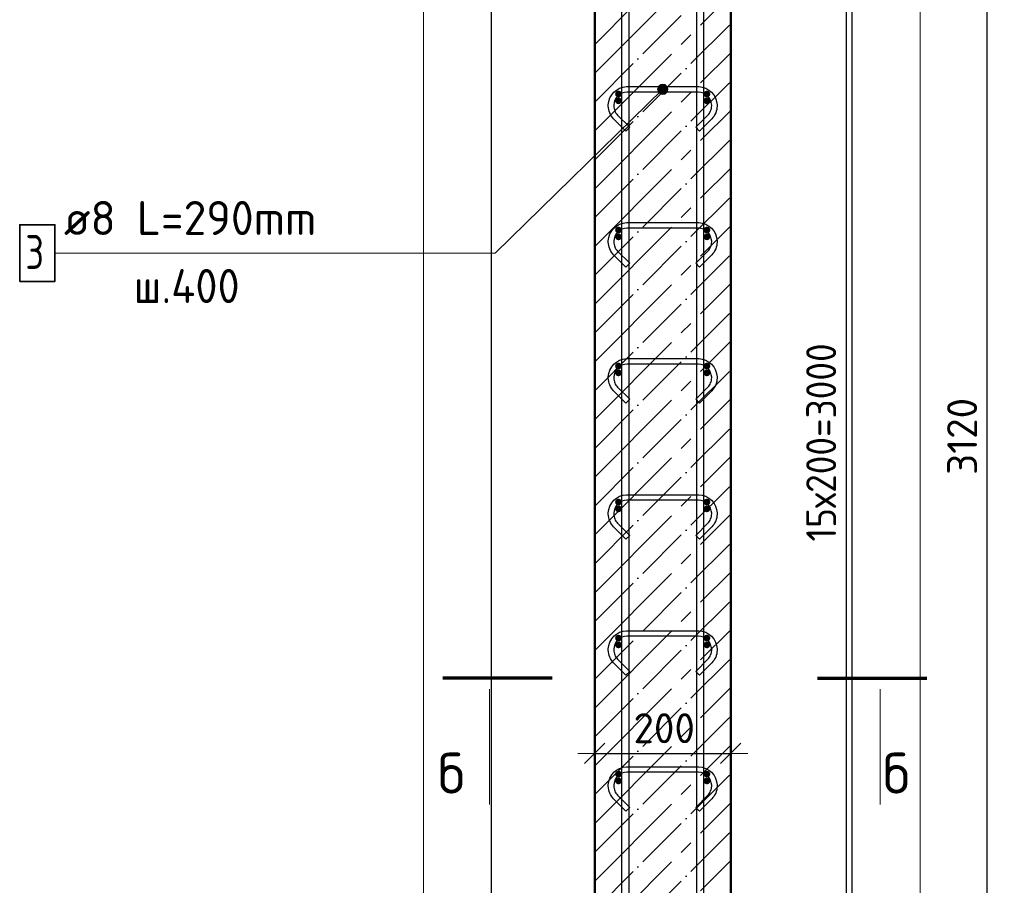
# Model space of a CAD drawing. Header units: millimetres. Extents: x -19950 to 69837, y -2757 to 40090.
# Tile 62 of 136: x 5316 to 6764, y 7699 to 8972. Entities that reach past the tile are written whole.
import ezdxf

# ---------------------------------------------------------------- set-up
doc = ezdxf.new("R2010")
doc.units = ezdxf.units.MM
doc.header["$PDMODE"] = 65
doc.linetypes.add('______11', pattern=[100, 80, -10, 0, -10])
doc.linetypes.add('______5', pattern=[220, 160, -20, 20, -20])
for name, color, linetype, lineweight in [('Standard', 7, 'Continuous', 25), ('Арм.стержн. Арматура края', 96, 'Continuous', 35), ('Арм.стержн. вертикальными 1', 22, 'Continuous', 35), ('Арм.стержн.горизонт. 1', 180, 'Continuous', 35), ('Размерная линия_ общее', 7, 'Continuous', 13)]:
    doc.layers.add(name, color=color, linetype=linetype, lineweight=lineweight)
doc.layers.add('Арм.стержн.Стяжки', color=7, linetype='Continuous', lineweight=35, true_color=0x501e0f)
doc.styles.add('ISOCPEUR', font='ISOCPEUR')
doc.dimstyles.new('DIMSTYLE_7', dxfattribs={"dimtxt": 44, "dimasz": 50, "dimexe": 0, "dimexo": 0, "dimgap": 22, "dimtad": 2, "dimdec": 0, "dimrnd": 5, "dimzin": 12, "dimdsep": 46, "dimtxsty": 'ISOCPEUR', "dimblk1": 'ALL_ML_STRICH', "dimblk2": 'ALL_ML_STRICH', "dimsah": 1, "dimcen": 0, "dimclrd": 7, "dimclre": 256, "dimclrt": 7, "dimadec": 0, "dimazin": 0, "dimtfac": 1, "dimtdec": 0, "dimtix": 1, "dimtmove": 2, "dimatfit": 3, "dimfxl": 0, "dimtzin": 0, "dimlwd": 0, "dimlwe": -3, "dimarcsym": 0})

# ---------------------------------------------------------------- blocks, each defined once
blk = doc.blocks.new('ALL_ML_STRICH')
at = {"color": 0, "linetype": 'ByBlock', "lineweight": -2}
for p, q in [((-0.3, -0.3), (0.3, 0.3)), ((0, -0.5), (0, 0.5)), ((-1, 0), (0.5, 0))]:
    blk.add_line(p, q, dxfattribs=at)
blk = doc.blocks.new('*D20')
at = {"layer": 'DEFPOINTS', "color": 7, "linetype": 'Continuous', "lineweight": 13, "transparency": 33554687}
for p in [(6161.6, 7893.1), (6361.6, 7892.3), (6161.6, 7883.7)]:
    blk.add_point(p, dxfattribs=at)
at = {"layer": 'Размерная линия_ общее', "color": 253, "linetype": 'Continuous', "lineweight": -2, "true_color": 0xa0a0a0, "transparency": 33554687}
for p, q in [((6161.6, 7893.1), (6161.6, 7893.1)), ((6361.6, 7893.1), (6361.6, 7893.1))]:
    blk.add_line(p, q, dxfattribs=at)
at = {"layer": 'Размерная линия_ общее', "color": 7, "linetype": 'Continuous', "lineweight": -2, "transparency": 33554687}
blk.add_line((6161.6, 7893.1), (6361.6, 7893.1), dxfattribs=at)
at = {"layer": 'Размерная линия_ общее', "color": 7, "linetype": 'Continuous', "lineweight": 13, "transparency": 33554687, "xscale": 50, "yscale": 50, "zscale": 50, "rotation": 180}
blk.add_blockref('ALL_ML_STRICH', (6161.6, 7893.1), dxfattribs=at)
at = {"layer": 'Размерная линия_ общее', "color": 7, "linetype": 'Continuous', "lineweight": 13, "transparency": 33554687, "xscale": 50, "yscale": 50, "zscale": 50}
blk.add_blockref('ALL_ML_STRICH', (6361.6, 7893.1), dxfattribs=at)
at = {"layer": 'Размерная линия_ общее', "color": 7, "linetype": 'Continuous', "lineweight": 13, "transparency": 33554687, "insert": (6263.8, 7930.1), "char_height": 44, "width": 132, "attachment_point": 5, "style": 'ISOCPEUR'}
blk.add_mtext('\\A1;{200}', dxfattribs=at)
blk = doc.blocks.new('*D212')
at = {"layer": 'DEFPOINTS', "color": 7, "linetype": 'Continuous', "lineweight": 13, "transparency": 33554687}
for p in [(6326.6, 9852.6), (6326.6, 6852.6), (6531.6, 6852.6)]:
    blk.add_point(p, dxfattribs=at)
at = {"layer": 'Размерная линия_ общее', "color": 253, "linetype": 'Continuous', "lineweight": -2, "true_color": 0xa0a0a0, "transparency": 33554687}
for p, q in [((6346.6, 9852.6), (6531.6, 9852.6)), ((6346.6, 6852.6), (6531.6, 6852.6))]:
    blk.add_line(p, q, dxfattribs=at)
at = {"layer": 'Размерная линия_ общее', "color": 7, "linetype": 'Continuous', "lineweight": -2, "transparency": 33554687}
blk.add_line((6531.6, 6852.6), (6531.6, 9852.6), dxfattribs=at)
at = {"layer": 'Размерная линия_ общее', "color": 7, "linetype": 'Continuous', "lineweight": 13, "transparency": 33554687, "xscale": 50, "yscale": 50, "zscale": 50}
for p, rotation in [((6531.6, 9852.6), 90), ((6531.6, 6852.6), 270)]:
    blk.add_blockref('ALL_ML_STRICH', p, dxfattribs=dict(at, rotation=rotation))
at = {"layer": 'Размерная линия_ общее', "color": 7, "linetype": 'Continuous', "lineweight": 13, "transparency": 33554687, "insert": (6472.6, 8204.6), "char_height": 44, "width": 2.2, "attachment_point": 1, "rotation": 90, "line_spacing_factor": 0.60241, "style": 'ISOCPEUR'}
blk.add_mtext('\\W0.91;15х200=3000', dxfattribs=at)
blk = doc.blocks.new('*D214')
at = {"layer": 'DEFPOINTS', "color": 7, "linetype": 'Continuous', "lineweight": 13, "transparency": 33554687}
for p in [(6361.6, 9912.6), (6409.5, 6792.6), (6738.8, 6792.6)]:
    blk.add_point(p, dxfattribs=at)
at = {"layer": 'Размерная линия_ общее', "color": 253, "linetype": 'Continuous', "lineweight": -2, "true_color": 0xa0a0a0, "transparency": 33554687}
for p, q in [((6381.6, 9912.6), (6738.8, 9912.6)), ((6429.5, 6792.6), (6738.8, 6792.6))]:
    blk.add_line(p, q, dxfattribs=at)
at = {"layer": 'Размерная линия_ общее', "color": 7, "linetype": 'Continuous', "lineweight": -2, "transparency": 33554687}
blk.add_line((6738.8, 6792.6), (6738.8, 9912.6), dxfattribs=at)
at = {"layer": 'Размерная линия_ общее', "color": 7, "linetype": 'Continuous', "lineweight": 13, "transparency": 33554687, "xscale": 50, "yscale": 50, "zscale": 50}
for p, rotation in [((6738.8, 9912.6), 90), ((6738.8, 6792.6), 270)]:
    blk.add_blockref('ALL_ML_STRICH', p, dxfattribs=dict(at, rotation=rotation))
at = {"layer": 'Размерная линия_ общее', "color": 7, "linetype": 'Continuous', "lineweight": 13, "transparency": 33554687, "insert": (6701.8, 8359.2), "char_height": 44, "width": 176, "attachment_point": 5, "rotation": 90, "style": 'ISOCPEUR'}
blk.add_mtext('\\A1;{3120}', dxfattribs=at)

msp = doc.modelspace()

# ---------------------------------------------------------------- hatches: boundary and pattern name
at = {"layer": 'Арм.стержн. Арматура края', "linetype": 'Continuous', "lineweight": 50, "transparency": 33554687}
for points in [[(6201.6, 8862.6), (6201.2, 8864.5), (6200.1, 8866.1), (6198.5, 8867.2), (6196.6, 8867.6), (6194.7, 8867.2), (6193.1, 8866.1), (6192, 8864.5), (6191.6, 8862.6), (6192, 8860.7), (6193.1, 8859.1), (6194.7, 8858), (6196.6, 8857.6), (6198.5, 8858), (6200.1, 8859.1), (6201.2, 8860.7)], [(6331.6, 8862.6), (6331.2, 8864.5), (6330.1, 8866.1), (6328.5, 8867.2), (6326.6, 8867.6), (6324.7, 8867.2), (6323.1, 8866.1), (6322, 8864.5), (6321.6, 8862.6), (6322, 8860.7), (6323.1, 8859.1), (6324.7, 8858), (6326.6, 8857.6), (6328.5, 8858), (6330.1, 8859.1), (6331.2, 8860.7)], [(6201.6, 8662.6), (6201.2, 8664.5), (6200.1, 8666.1), (6198.5, 8667.2), (6196.6, 8667.6), (6194.7, 8667.2), (6193.1, 8666.1), (6192, 8664.5), (6191.6, 8662.6), (6192, 8660.7), (6193.1, 8659.1), (6194.7, 8658), (6196.6, 8657.6), (6198.5, 8658), (6200.1, 8659.1), (6201.2, 8660.7)], [(6331.6, 8662.6), (6331.2, 8664.5), (6330.1, 8666.1), (6328.5, 8667.2), (6326.6, 8667.6), (6324.7, 8667.2), (6323.1, 8666.1), (6322, 8664.5), (6321.6, 8662.6), (6322, 8660.7), (6323.1, 8659.1), (6324.7, 8658), (6326.6, 8657.6), (6328.5, 8658), (6330.1, 8659.1), (6331.2, 8660.7)], [(6201.6, 8462.6), (6201.2, 8464.5), (6200.1, 8466.1), (6198.5, 8467.2), (6196.6, 8467.6), (6194.7, 8467.2), (6193.1, 8466.1), (6192, 8464.5), (6191.6, 8462.6), (6192, 8460.7), (6193.1, 8459.1), (6194.7, 8458), (6196.6, 8457.6), (6198.5, 8458), (6200.1, 8459.1), (6201.2, 8460.7)], [(6331.6, 8462.6), (6331.2, 8464.5), (6330.1, 8466.1), (6328.5, 8467.2), (6326.6, 8467.6), (6324.7, 8467.2), (6323.1, 8466.1), (6322, 8464.5), (6321.6, 8462.6), (6322, 8460.7), (6323.1, 8459.1), (6324.7, 8458), (6326.6, 8457.6), (6328.5, 8458), (6330.1, 8459.1), (6331.2, 8460.7)], [(6201.6, 8262.6), (6201.2, 8264.5), (6200.1, 8266.1), (6198.5, 8267.2), (6196.6, 8267.6), (6194.7, 8267.2), (6193.1, 8266.1), (6192, 8264.5), (6191.6, 8262.6), (6192, 8260.7), (6193.1, 8259.1), (6194.7, 8258), (6196.6, 8257.6), (6198.5, 8258), (6200.1, 8259.1), (6201.2, 8260.7)], [(6331.6, 8262.6), (6331.2, 8264.5), (6330.1, 8266.1), (6328.5, 8267.2), (6326.6, 8267.6), (6324.7, 8267.2), (6323.1, 8266.1), (6322, 8264.5), (6321.6, 8262.6), (6322, 8260.7), (6323.1, 8259.1), (6324.7, 8258), (6326.6, 8257.6), (6328.5, 8258), (6330.1, 8259.1), (6331.2, 8260.7)], [(6201.6, 8062.6), (6201.2, 8064.5), (6200.1, 8066.1), (6198.5, 8067.2), (6196.6, 8067.6), (6194.7, 8067.2), (6193.1, 8066.1), (6192, 8064.5), (6191.6, 8062.6), (6192, 8060.7), (6193.1, 8059.1), (6194.7, 8058), (6196.6, 8057.6), (6198.5, 8058), (6200.1, 8059.1), (6201.2, 8060.7)], [(6331.6, 8062.6), (6331.2, 8064.5), (6330.1, 8066.1), (6328.5, 8067.2), (6326.6, 8067.6), (6324.7, 8067.2), (6323.1, 8066.1), (6322, 8064.5), (6321.6, 8062.6), (6322, 8060.7), (6323.1, 8059.1), (6324.7, 8058), (6326.6, 8057.6), (6328.5, 8058), (6330.1, 8059.1), (6331.2, 8060.7)], [(6201.6, 7862.6), (6201.2, 7864.5), (6200.1, 7866.1), (6198.5, 7867.2), (6196.6, 7867.6), (6194.7, 7867.2), (6193.1, 7866.1), (6192, 7864.5), (6191.6, 7862.6), (6192, 7860.7), (6193.1, 7859.1), (6194.7, 7858), (6196.6, 7857.6), (6198.5, 7858), (6200.1, 7859.1), (6201.2, 7860.7)], [(6331.6, 7862.6), (6331.2, 7864.5), (6330.1, 7866.1), (6328.5, 7867.2), (6326.6, 7867.6), (6324.7, 7867.2), (6323.1, 7866.1), (6322, 7864.5), (6321.6, 7862.6), (6322, 7860.7), (6323.1, 7859.1), (6324.7, 7858), (6326.6, 7857.6), (6328.5, 7858), (6330.1, 7859.1), (6331.2, 7860.7)]]:
    msp.add_hatch(color=4, dxfattribs=at).paths.add_polyline_path(points)
at = {"layer": 'Арм.стержн.горизонт. 1', "linetype": 'Continuous', "lineweight": 50, "transparency": 33554687}
for points in [[(6201.6, 8852.6), (6201.2, 8854.5), (6200.1, 8856.1), (6198.5, 8857.2), (6196.6, 8857.6), (6194.7, 8857.2), (6193.1, 8856.1), (6192, 8854.5), (6191.6, 8852.6), (6192, 8850.7), (6193.1, 8849.1), (6194.7, 8848), (6196.6, 8847.6), (6198.5, 8848), (6200.1, 8849.1), (6201.2, 8850.7)], [(6331.6, 8852.6), (6331.2, 8854.5), (6330.1, 8856.1), (6328.5, 8857.2), (6326.6, 8857.6), (6324.7, 8857.2), (6323.1, 8856.1), (6322, 8854.5), (6321.6, 8852.6), (6322, 8850.7), (6323.1, 8849.1), (6324.7, 8848), (6326.6, 8847.6), (6328.5, 8848), (6330.1, 8849.1), (6331.2, 8850.7)], [(6201.6, 8652.6), (6201.2, 8654.5), (6200.1, 8656.1), (6198.5, 8657.2), (6196.6, 8657.6), (6194.7, 8657.2), (6193.1, 8656.1), (6192, 8654.5), (6191.6, 8652.6), (6192, 8650.7), (6193.1, 8649.1), (6194.7, 8648), (6196.6, 8647.6), (6198.5, 8648), (6200.1, 8649.1), (6201.2, 8650.7)], [(6331.6, 8652.6), (6331.2, 8654.5), (6330.1, 8656.1), (6328.5, 8657.2), (6326.6, 8657.6), (6324.7, 8657.2), (6323.1, 8656.1), (6322, 8654.5), (6321.6, 8652.6), (6322, 8650.7), (6323.1, 8649.1), (6324.7, 8648), (6326.6, 8647.6), (6328.5, 8648), (6330.1, 8649.1), (6331.2, 8650.7)], [(6201.6, 8452.6), (6201.2, 8454.5), (6200.1, 8456.1), (6198.5, 8457.2), (6196.6, 8457.6), (6194.7, 8457.2), (6193.1, 8456.1), (6192, 8454.5), (6191.6, 8452.6), (6192, 8450.7), (6193.1, 8449.1), (6194.7, 8448), (6196.6, 8447.6), (6198.5, 8448), (6200.1, 8449.1), (6201.2, 8450.7)], [(6331.6, 8452.6), (6331.2, 8454.5), (6330.1, 8456.1), (6328.5, 8457.2), (6326.6, 8457.6), (6324.7, 8457.2), (6323.1, 8456.1), (6322, 8454.5), (6321.6, 8452.6), (6322, 8450.7), (6323.1, 8449.1), (6324.7, 8448), (6326.6, 8447.6), (6328.5, 8448), (6330.1, 8449.1), (6331.2, 8450.7)], [(6201.6, 8252.6), (6201.2, 8254.5), (6200.1, 8256.1), (6198.5, 8257.2), (6196.6, 8257.6), (6194.7, 8257.2), (6193.1, 8256.1), (6192, 8254.5), (6191.6, 8252.6), (6192, 8250.7), (6193.1, 8249.1), (6194.7, 8248), (6196.6, 8247.6), (6198.5, 8248), (6200.1, 8249.1), (6201.2, 8250.7)], [(6331.6, 8252.6), (6331.2, 8254.5), (6330.1, 8256.1), (6328.5, 8257.2), (6326.6, 8257.6), (6324.7, 8257.2), (6323.1, 8256.1), (6322, 8254.5), (6321.6, 8252.6), (6322, 8250.7), (6323.1, 8249.1), (6324.7, 8248), (6326.6, 8247.6), (6328.5, 8248), (6330.1, 8249.1), (6331.2, 8250.7)], [(6201.6, 8052.6), (6201.2, 8054.5), (6200.1, 8056.1), (6198.5, 8057.2), (6196.6, 8057.6), (6194.7, 8057.2), (6193.1, 8056.1), (6192, 8054.5), (6191.6, 8052.6), (6192, 8050.7), (6193.1, 8049.1), (6194.7, 8048), (6196.6, 8047.6), (6198.5, 8048), (6200.1, 8049.1), (6201.2, 8050.7)], [(6331.6, 8052.6), (6331.2, 8054.5), (6330.1, 8056.1), (6328.5, 8057.2), (6326.6, 8057.6), (6324.7, 8057.2), (6323.1, 8056.1), (6322, 8054.5), (6321.6, 8052.6), (6322, 8050.7), (6323.1, 8049.1), (6324.7, 8048), (6326.6, 8047.6), (6328.5, 8048), (6330.1, 8049.1), (6331.2, 8050.7)], [(6201.6, 7852.6), (6201.2, 7854.5), (6200.1, 7856.1), (6198.5, 7857.2), (6196.6, 7857.6), (6194.7, 7857.2), (6193.1, 7856.1), (6192, 7854.5), (6191.6, 7852.6), (6192, 7850.7), (6193.1, 7849.1), (6194.7, 7848), (6196.6, 7847.6), (6198.5, 7848), (6200.1, 7849.1), (6201.2, 7850.7)], [(6331.6, 7852.6), (6331.2, 7854.5), (6330.1, 7856.1), (6328.5, 7857.2), (6326.6, 7857.6), (6324.7, 7857.2), (6323.1, 7856.1), (6322, 7854.5), (6321.6, 7852.6), (6322, 7850.7), (6323.1, 7849.1), (6324.7, 7848), (6326.6, 7847.6), (6328.5, 7848), (6330.1, 7849.1), (6331.2, 7850.7)]]:
    msp.add_hatch(color=4, dxfattribs=at).paths.add_polyline_path(points)
at = {"layer": 'Арм.стержн.Стяжки', "linetype": 'Continuous', "lineweight": 13, "transparency": 33554687}
for points in [[(6254.4, 8871.5), (6266.9, 8864.1), (6256.4, 8874.8)], [(6256.4, 8874.8), (6268.8, 8867.5), (6259.8, 8876.7)], [(6256.4, 8874.8), (6266.9, 8864.1), (6268.8, 8867.5)], [(6259.8, 8876.7), (6268.8, 8867.5), (6268.8, 8871.3)], [(6259.8, 8876.7), (6268.8, 8871.3), (6263.6, 8876.7)], [(6263.6, 8876.7), (6268.8, 8871.3), (6267, 8874.7)], [(6254.4, 8867.6), (6263.4, 8862.2), (6254.4, 8871.5)], [(6254.4, 8871.5), (6263.4, 8862.2), (6266.9, 8864.1)], [(6259.6, 8862.3), (6254.4, 8867.6), (6256.3, 8864.2)], [(6254.4, 8867.6), (6259.6, 8862.3), (6263.4, 8862.2)]]:
    msp.add_hatch(color=7, dxfattribs=at).paths.add_polyline_path(points)

# ---------------------------------------------------------------- linework, layer by layer
at = {"layer": 'Standard', "color": 52, "linetype": 'Continuous', "lineweight": -3, "transparency": 33554687}
for p, q in [((6010.1, 6447.4), (6010.1, 10152.8)), ((6010.1, 6447.4), (6010.1, 10152.8)), ((6540.1, 6447.4), (6540.1, 10152.8)), ((6540.1, 6447.4), (6540.1, 10152.8))]:
    msp.add_line(p, q, dxfattribs=at)
at = {"layer": 'Standard', "color": 7, "linetype": 'Continuous', "lineweight": 50, "transparency": 33554687}
for p, q in [((6161.6, 9912.6), (6161.6, 6792.6)), ((6361.6, 6792.6), (6361.6, 9912.6))]:
    msp.add_line(p, q, dxfattribs=at)
at = {"layer": 'Standard', "color": 7, "linetype": '______11', "lineweight": -3, "transparency": 33554687}
for p, q in [((6161.6, 8935.5), (6361.6, 9135.5)), ((6161.6, 8850.7), (6361.6, 9050.7)), ((6161.6, 8765.8), (6361.6, 8965.8)), ((6161.6, 8681), (6361.6, 8881)), ((6161.6, 8596.1), (6361.6, 8796.1)), ((6161.6, 8511.3), (6361.6, 8711.3)), ((6161.6, 8426.4), (6361.6, 8626.4)), ((6161.6, 8341.6), (6361.6, 8541.6)), ((6161.6, 8256.7), (6361.6, 8456.7)), ((6161.6, 8171.9), (6361.6, 8371.9)), ((6161.6, 8087), (6361.6, 8287)), ((6161.6, 8002.2), (6361.6, 8202.2)), ((6161.6, 7917.3), (6361.6, 8117.3)), ((6161.6, 7832.5), (6361.6, 8032.5)), ((6161.6, 7747.6), (6361.6, 7947.6)), ((6161.6, 7662.7), (6361.6, 7862.7)), ((6161.6, 7577.9), (6361.6, 7777.9))]:
    msp.add_line(p, q, dxfattribs=at)
at = {"layer": 'Standard', "color": 7, "linetype": '______5', "lineweight": -3, "transparency": 33554687}
for p, q in [((6161.6, 8893.1), (6361.6, 9093.1)), ((6161.6, 8808.3), (6361.6, 9008.3)), ((6161.6, 8723.4), (6361.6, 8923.4)), ((6161.6, 8638.6), (6361.6, 8838.6)), ((6161.6, 8553.7), (6361.6, 8753.7)), ((6161.6, 8468.8), (6361.6, 8668.8)), ((6161.6, 8384), (6361.6, 8584)), ((6161.6, 8299.1), (6361.6, 8499.1)), ((6161.6, 8214.3), (6361.6, 8414.3)), ((6161.6, 8129.4), (6361.6, 8329.4)), ((6161.6, 8044.6), (6361.6, 8244.6)), ((6161.6, 7959.7), (6361.6, 8159.7)), ((6161.6, 7874.9), (6361.6, 8074.9)), ((6161.6, 7790), (6361.6, 7990)), ((6161.6, 7705.2), (6361.6, 7905.2)), ((6161.6, 7620.3), (6361.6, 7820.3)), ((6161.6, 7535.5), (6361.6, 7735.5))]:
    msp.add_line(p, q, dxfattribs=at)
at = {"layer": 'Standard', "color": 7, "linetype": 'Continuous', "lineweight": 70, "transparency": 33554687}
for p, q in [((6099.2, 8003.6), (5938.4, 8003.6)), ((6489.2, 8003.6), (6650, 8003.6))]:
    msp.add_line(p, q, dxfattribs=at)
at = {"layer": 'Standard', "color": 7, "linetype": 'Continuous', "lineweight": 13, "transparency": 33554687}
for p, q in [((6007, 7987.6), (6007, 7818)), ((6581.5, 7987.6), (6581.5, 7818))]:
    msp.add_line(p, q, dxfattribs=at)
msp.add_lwpolyline([(5910.1, 6347.4), (6640.1, 6347.4), (6640.1, 10252.8), (5910.1, 10252.8), (5910.1, 6347.4)], dxfattribs=at)
at = {"layer": 'Арм.стержн. вертикальными 1', "color": 4, "linetype": 'Continuous', "lineweight": 25, "transparency": 33554687}
for points in [[(6201.6, 6792.6), (6201.6, 10003.6), (6201, 10008.1), (6199.5, 10012.7), (6197.1, 10016.9), (6194.3, 10020.3), (6190.9, 10023.1), (6186.7, 10025.5), (6182.1, 10027), (6177.6, 10027.6), (6005.1, 10027.6), (6005.1, 10037.6), (6178.3, 10037.6), (6184.4, 10036.8), (6190.7, 10034.7), (6196.6, 10031.4), (6201.4, 10027.4), (6205.4, 10022.6), (6208.7, 10016.7), (6210.8, 10010.4), (6211.6, 10004.3), (6211.6, 6792.6), (6201.6, 6792.6)], [(6201.6, 6792.6), (6201.6, 10003.6), (6201, 10008.1), (6199.5, 10012.7), (6197.1, 10016.9), (6194.3, 10020.3), (6190.9, 10023.1), (6186.7, 10025.5), (6182.1, 10027), (6177.6, 10027.6), (6005.1, 10027.6), (6005.1, 10037.6), (6178.3, 10037.6), (6184.4, 10036.8), (6190.7, 10034.7), (6196.6, 10031.4), (6201.4, 10027.4), (6205.4, 10022.6), (6208.7, 10016.7), (6210.8, 10010.4), (6211.6, 10004.3), (6211.6, 6792.6), (6201.6, 6792.6)], [(6311.6, 6792.6), (6311.6, 10004.3), (6312.5, 10010.4), (6314.6, 10016.7), (6317.8, 10022.6), (6321.8, 10027.4), (6326.7, 10031.4), (6332.5, 10034.7), (6338.9, 10036.8), (6345, 10037.6), (6545.1, 10037.6), (6545.1, 10027.6), (6345.7, 10027.6), (6341.1, 10027), (6336.6, 10025.5), (6332.4, 10023.1), (6328.9, 10020.3), (6326.1, 10016.9), (6323.7, 10012.7), (6322.2, 10008.1), (6321.6, 10003.6), (6321.6, 6792.6), (6311.6, 6792.6)], [(6311.6, 6792.6), (6311.6, 10004.3), (6312.5, 10010.4), (6314.6, 10016.7), (6317.8, 10022.6), (6321.8, 10027.4), (6326.7, 10031.4), (6332.5, 10034.7), (6338.9, 10036.8), (6345, 10037.6), (6545.1, 10037.6), (6545.1, 10027.6), (6345.7, 10027.6), (6341.1, 10027), (6336.6, 10025.5), (6332.4, 10023.1), (6328.9, 10020.3), (6326.1, 10016.9), (6323.7, 10012.7), (6322.2, 10008.1), (6321.6, 10003.6), (6321.6, 6792.6), (6311.6, 6792.6)]]:
    msp.add_lwpolyline(points, dxfattribs=at)
at = {"layer": 'Арм.стержн.Стяжки', "color": 7, "linetype": 'Continuous', "lineweight": 13, "transparency": 33554687}
for p, q in [((6256.4, 8874.8), (6256.4, 8874.8)), ((6267, 8874.7), (6267, 8874.7)), ((6015.4, 8628.7), (6261.6, 8869.5)), ((6256.3, 8864.2), (6256.3, 8864.2)), ((6266.9, 8864.1), (6266.9, 8864.1)), ((5367.9, 8628.7), (6015.4, 8628.7))]:
    msp.add_line(p, q, dxfattribs=at)
at = {"layer": 'Арм.стержн.Стяжки', "color": 40, "linetype": 'Continuous', "lineweight": 25, "transparency": 33554687}
for points in [[(6310.2, 8813.7), (6328, 8831.6), (6329.3, 8833), (6330.4, 8834.6), (6331.3, 8836.2), (6332.1, 8837.8), (6332.7, 8839.6), (6333.2, 8841.4), (6333.5, 8843.2), (6333.6, 8845.1), (6333.6, 8846.2), (6333.1, 8849.9), (6331.9, 8853.5), (6330, 8856.9), (6327.7, 8859.6), (6325, 8861.9), (6321.7, 8863.8), (6318, 8865), (6314.4, 8865.5), (6208.8, 8865.5), (6205.2, 8865), (6201.6, 8863.8), (6198.2, 8861.9), (6195.5, 8859.6), (6193.2, 8856.9), (6191.3, 8853.5), (6190.1, 8849.9), (6189.6, 8846.2), (6189.6, 8845.1), (6189.7, 8843.2), (6190, 8841.4), (6190.5, 8839.6), (6191.1, 8837.8), (6191.9, 8836.2), (6192.9, 8834.6), (6194, 8833), (6195.2, 8831.6), (6213.1, 8813.7), (6207.4, 8808.1), (6189.3, 8826.1), (6187.7, 8828.1), (6186.2, 8830.2), (6184.8, 8832.4), (6183.7, 8834.8), (6182.9, 8837.2), (6182.2, 8839.7), (6181.8, 8842.3), (6181.6, 8844.8), (6181.6, 8846.8), (6182.3, 8851.7), (6184, 8856.8), (6186.6, 8861.4), (6189.8, 8865.3), (6193.7, 8868.5), (6198.3, 8871.1), (6203.4, 8872.8), (6208.3, 8873.5), (6314.9, 8873.5), (6319.8, 8872.8), (6324.9, 8871.1), (6329.6, 8868.5), (6333.4, 8865.3), (6336.6, 8861.4), (6339.3, 8856.8), (6340.9, 8851.7), (6341.6, 8846.8), (6341.6, 8844.8), (6341.4, 8842.3), (6341, 8839.7), (6340.4, 8837.2), (6339.5, 8834.8), (6338.4, 8832.4), (6337.1, 8830.2), (6335.5, 8828.1), (6333.9, 8826.1), (6315.8, 8808.1), (6310.2, 8813.7)], [(6310.2, 8613.7), (6328, 8631.6), (6329.3, 8633), (6330.4, 8634.6), (6331.3, 8636.2), (6332.1, 8637.8), (6332.7, 8639.6), (6333.2, 8641.4), (6333.5, 8643.2), (6333.6, 8645.1), (6333.6, 8646.2), (6333.1, 8649.9), (6331.9, 8653.5), (6330, 8656.9), (6327.7, 8659.6), (6325, 8661.9), (6321.7, 8663.8), (6318, 8665), (6314.4, 8665.5), (6208.8, 8665.5), (6205.2, 8665), (6201.6, 8663.8), (6198.2, 8661.9), (6195.5, 8659.6), (6193.2, 8656.9), (6191.3, 8653.5), (6190.1, 8649.9), (6189.6, 8646.2), (6189.6, 8645.1), (6189.7, 8643.2), (6190, 8641.4), (6190.5, 8639.6), (6191.1, 8637.8), (6191.9, 8636.2), (6192.9, 8634.6), (6194, 8633), (6195.2, 8631.6), (6213.1, 8613.7), (6207.4, 8608.1), (6189.3, 8626.1), (6187.7, 8628.1), (6186.2, 8630.2), (6184.8, 8632.4), (6183.7, 8634.8), (6182.9, 8637.2), (6182.2, 8639.7), (6181.8, 8642.3), (6181.6, 8644.8), (6181.6, 8646.8), (6182.3, 8651.7), (6184, 8656.8), (6186.6, 8661.4), (6189.8, 8665.3), (6193.7, 8668.5), (6198.3, 8671.1), (6203.4, 8672.8), (6208.3, 8673.5), (6314.9, 8673.5), (6319.8, 8672.8), (6324.9, 8671.1), (6329.6, 8668.5), (6333.4, 8665.3), (6336.6, 8661.4), (6339.3, 8656.8), (6340.9, 8651.7), (6341.6, 8646.8), (6341.6, 8644.8), (6341.4, 8642.3), (6341, 8639.7), (6340.4, 8637.2), (6339.5, 8634.8), (6338.4, 8632.4), (6337.1, 8630.2), (6335.5, 8628.1), (6333.9, 8626.1), (6315.8, 8608.1), (6310.2, 8613.7)], [(6310.2, 8413.7), (6328, 8431.6), (6329.3, 8433), (6330.4, 8434.6), (6331.3, 8436.2), (6332.1, 8437.8), (6332.7, 8439.6), (6333.2, 8441.4), (6333.5, 8443.2), (6333.6, 8445.1), (6333.6, 8446.2), (6333.1, 8449.9), (6331.9, 8453.5), (6330, 8456.9), (6327.7, 8459.6), (6325, 8461.9), (6321.7, 8463.8), (6318, 8465), (6314.4, 8465.5), (6208.8, 8465.5), (6205.2, 8465), (6201.6, 8463.8), (6198.2, 8461.9), (6195.5, 8459.6), (6193.2, 8456.9), (6191.3, 8453.5), (6190.1, 8449.9), (6189.6, 8446.2), (6189.6, 8445.1), (6189.7, 8443.2), (6190, 8441.4), (6190.5, 8439.6), (6191.1, 8437.8), (6191.9, 8436.2), (6192.9, 8434.6), (6194, 8433), (6195.2, 8431.6), (6213.1, 8413.7), (6207.4, 8408.1), (6189.3, 8426.1), (6187.7, 8428.1), (6186.2, 8430.2), (6184.8, 8432.4), (6183.7, 8434.8), (6182.9, 8437.2), (6182.2, 8439.7), (6181.8, 8442.3), (6181.6, 8444.8), (6181.6, 8446.8), (6182.3, 8451.7), (6184, 8456.8), (6186.6, 8461.4), (6189.8, 8465.3), (6193.7, 8468.5), (6198.3, 8471.1), (6203.4, 8472.8), (6208.3, 8473.5), (6314.9, 8473.5), (6319.8, 8472.8), (6324.9, 8471.1), (6329.6, 8468.5), (6333.4, 8465.3), (6336.6, 8461.4), (6339.3, 8456.8), (6340.9, 8451.7), (6341.6, 8446.8), (6341.6, 8444.8), (6341.4, 8442.3), (6341, 8439.7), (6340.4, 8437.2), (6339.5, 8434.8), (6338.4, 8432.4), (6337.1, 8430.2), (6335.5, 8428.1), (6333.9, 8426.1), (6315.8, 8408.1), (6310.2, 8413.7)], [(6310.2, 8213.7), (6328, 8231.6), (6329.3, 8233), (6330.4, 8234.6), (6331.3, 8236.2), (6332.1, 8237.8), (6332.7, 8239.6), (6333.2, 8241.4), (6333.5, 8243.2), (6333.6, 8245.1), (6333.6, 8246.2), (6333.1, 8249.9), (6331.9, 8253.5), (6330, 8256.9), (6327.7, 8259.6), (6325, 8261.9), (6321.7, 8263.8), (6318, 8265), (6314.4, 8265.5), (6208.8, 8265.5), (6205.2, 8265), (6201.6, 8263.8), (6198.2, 8261.9), (6195.5, 8259.6), (6193.2, 8256.9), (6191.3, 8253.5), (6190.1, 8249.9), (6189.6, 8246.2), (6189.6, 8245.1), (6189.7, 8243.2), (6190, 8241.4), (6190.5, 8239.6), (6191.1, 8237.8), (6191.9, 8236.2), (6192.9, 8234.6), (6194, 8233), (6195.2, 8231.6), (6213.1, 8213.7), (6207.4, 8208.1), (6189.3, 8226.1), (6187.7, 8228.1), (6186.2, 8230.2), (6184.8, 8232.4), (6183.7, 8234.8), (6182.9, 8237.2), (6182.2, 8239.7), (6181.8, 8242.3), (6181.6, 8244.8), (6181.6, 8246.8), (6182.3, 8251.7), (6184, 8256.8), (6186.6, 8261.4), (6189.8, 8265.3), (6193.7, 8268.5), (6198.3, 8271.1), (6203.4, 8272.8), (6208.3, 8273.5), (6314.9, 8273.5), (6319.8, 8272.8), (6324.9, 8271.1), (6329.6, 8268.5), (6333.4, 8265.3), (6336.6, 8261.4), (6339.3, 8256.8), (6340.9, 8251.7), (6341.6, 8246.8), (6341.6, 8244.8), (6341.4, 8242.3), (6341, 8239.7), (6340.4, 8237.2), (6339.5, 8234.8), (6338.4, 8232.4), (6337.1, 8230.2), (6335.5, 8228.1), (6333.9, 8226.1), (6315.8, 8208.1), (6310.2, 8213.7)], [(6310.2, 8013.7), (6328, 8031.6), (6329.3, 8033), (6330.4, 8034.6), (6331.3, 8036.2), (6332.1, 8037.8), (6332.7, 8039.6), (6333.2, 8041.4), (6333.5, 8043.2), (6333.6, 8045.1), (6333.6, 8046.2), (6333.1, 8049.9), (6331.9, 8053.5), (6330, 8056.9), (6327.7, 8059.6), (6325, 8061.9), (6321.7, 8063.8), (6318, 8065), (6314.4, 8065.5), (6208.8, 8065.5), (6205.2, 8065), (6201.6, 8063.8), (6198.2, 8061.9), (6195.5, 8059.6), (6193.2, 8056.9), (6191.3, 8053.5), (6190.1, 8049.9), (6189.6, 8046.2), (6189.6, 8045.1), (6189.7, 8043.2), (6190, 8041.4), (6190.5, 8039.6), (6191.1, 8037.8), (6191.9, 8036.2), (6192.9, 8034.6), (6194, 8033), (6195.2, 8031.6), (6213.1, 8013.7), (6207.4, 8008.1), (6189.3, 8026.1), (6187.7, 8028.1), (6186.2, 8030.2), (6184.8, 8032.4), (6183.7, 8034.8), (6182.9, 8037.2), (6182.2, 8039.7), (6181.8, 8042.3), (6181.6, 8044.8), (6181.6, 8046.8), (6182.3, 8051.7), (6184, 8056.8), (6186.6, 8061.4), (6189.8, 8065.3), (6193.7, 8068.5), (6198.3, 8071.1), (6203.4, 8072.8), (6208.3, 8073.5), (6314.9, 8073.5), (6319.8, 8072.8), (6324.9, 8071.1), (6329.6, 8068.5), (6333.4, 8065.3), (6336.6, 8061.4), (6339.3, 8056.8), (6340.9, 8051.7), (6341.6, 8046.8), (6341.6, 8044.8), (6341.4, 8042.3), (6341, 8039.7), (6340.4, 8037.2), (6339.5, 8034.8), (6338.4, 8032.4), (6337.1, 8030.2), (6335.5, 8028.1), (6333.9, 8026.1), (6315.8, 8008.1), (6310.2, 8013.7)], [(6310.2, 7813.7), (6328, 7831.6), (6329.3, 7833), (6330.4, 7834.6), (6331.3, 7836.2), (6332.1, 7837.8), (6332.7, 7839.6), (6333.2, 7841.4), (6333.5, 7843.2), (6333.6, 7845.1), (6333.6, 7846.2), (6333.1, 7849.9), (6331.9, 7853.5), (6330, 7856.9), (6327.7, 7859.6), (6325, 7861.9), (6321.7, 7863.8), (6318, 7865), (6314.4, 7865.5), (6208.8, 7865.5), (6205.2, 7865), (6201.6, 7863.8), (6198.2, 7861.9), (6195.5, 7859.6), (6193.2, 7856.9), (6191.3, 7853.5), (6190.1, 7849.9), (6189.6, 7846.2), (6189.6, 7845.1), (6189.7, 7843.2), (6190, 7841.4), (6190.5, 7839.6), (6191.1, 7837.8), (6191.9, 7836.2), (6192.9, 7834.6), (6194, 7833), (6195.2, 7831.6), (6213.1, 7813.7), (6207.4, 7808.1), (6189.3, 7826.1), (6187.7, 7828.1), (6186.2, 7830.2), (6184.8, 7832.4), (6183.7, 7834.8), (6182.9, 7837.2), (6182.2, 7839.7), (6181.8, 7842.3), (6181.6, 7844.8), (6181.6, 7846.8), (6182.3, 7851.7), (6184, 7856.8), (6186.6, 7861.4), (6189.8, 7865.3), (6193.7, 7868.5), (6198.3, 7871.1), (6203.4, 7872.8), (6208.3, 7873.5), (6314.9, 7873.5), (6319.8, 7872.8), (6324.9, 7871.1), (6329.6, 7868.5), (6333.4, 7865.3), (6336.6, 7861.4), (6339.3, 7856.8), (6340.9, 7851.7), (6341.6, 7846.8), (6341.6, 7844.8), (6341.4, 7842.3), (6341, 7839.7), (6340.4, 7837.2), (6339.5, 7834.8), (6338.4, 7832.4), (6337.1, 7830.2), (6335.5, 7828.1), (6333.9, 7826.1), (6315.8, 7808.1), (6310.2, 7813.7)]]:
    msp.add_lwpolyline(points, dxfattribs=at)
at = {"layer": 'Арм.стержн.Стяжки', "color": 7, "linetype": 'Continuous', "lineweight": 35, "transparency": 33554687}
msp.add_lwpolyline([(5316.2, 8587), (5367.9, 8587), (5367.9, 8670.3), (5316.2, 8670.3), (5316.2, 8587)], dxfattribs=at)
at = {"layer": 'Арм.стержн.Стяжки', "color": 7, "linetype": 'Continuous', "lineweight": 13, "transparency": 33554687}
msp.add_circle((6261.6, 8869.5), 7.5, dxfattribs=at)

# ---------------------------------------------------------------- texts
at = {"layer": 'Standard', "color": 7, "linetype": 'Continuous', "lineweight": 13, "transparency": 33554687, "char_height": 60, "width": 65.333, "attachment_point": 7, "style": 'ISOCPEUR'}
for insert in [(5931.1, 7834), (6585.4, 7834)]:
    msp.add_mtext('\\A1;{\\fISOCPEUR|i0|b0;\\H60.000000;\\W1.000000;\\C7;б}\\P', dxfattribs=dict(at, insert=insert))
at = {"layer": 'Арм.стержн.Стяжки', "color": 7, "linetype": 'Continuous', "lineweight": 25, "transparency": 33554687, "char_height": 50, "attachment_point": 7, "style": 'ISOCPEUR'}
for s, insert, width in [('\\W0.98;ø8 L=290mm ', (5381.2, 8655.3), 429.211), ('\\W0.78;3', (5324.6, 8605.3), 54.401), ('\\W0.95;ш.400 ', (5483.7, 8555.3), 223.706)]:
    msp.add_mtext(s, dxfattribs=dict(at, insert=insert, width=width))

# ---------------------------------------------------------------- dimensions: what is measured, and where the dimension line sits
at = {"layer": 'Размерная линия_ общее', "color": 7, "linetype": 'Continuous', "lineweight": 13, "transparency": 33554687}
dim = msp.add_linear_dim(base=(6738.8, 9912.6), p1=(6429.5, 6792.6), p2=(6381.6, 9912.6), angle=90, dimstyle='DIMSTYLE_7', override={"dimpost": '<>', "dimclrd": 7, "dimclre": 253, "dimclrt": 7, "dimlwd": 0, "dimlwe": 65533}, dxfattribs=at)
dim.commit()
dim.dimension.update_dxf_attribs({"geometry": '*D214', "text_midpoint": (6701.8, 8359.2), "dimtype": 160})
dim = msp.add_linear_dim(base=(6531.6, 9852.6), p1=(6346.6, 6852.6), p2=(6346.6, 9852.6), angle=90, text='\\W0.91;15х200=3000', dimstyle='DIMSTYLE_7', override={"dimpost": '<>', "dimclrd": 7, "dimclre": 253, "dimclrt": 7, "dimlwd": 0, "dimlwe": 65533}, dxfattribs=at)
dim.commit()
dim.dimension.update_dxf_attribs({"geometry": '*D212', "text_midpoint": (6509.6, 8352.6), "dimtype": 160})
dim = msp.add_linear_dim(base=(6361.6, 7893.1), p1=(6161.6, 7893.1), p2=(6361.6, 7893.1), dimstyle='DIMSTYLE_7', override={"dimpost": '<>', "dimclrd": 7, "dimclre": 253, "dimclrt": 7, "dimlwd": 0, "dimlwe": 65533}, dxfattribs=at)
dim.commit()
dim.dimension.update_dxf_attribs({"geometry": '*D20', "text_midpoint": (6263.8, 7930.1), "dimtype": 160})

doc.saveas('drawing.dxf')
